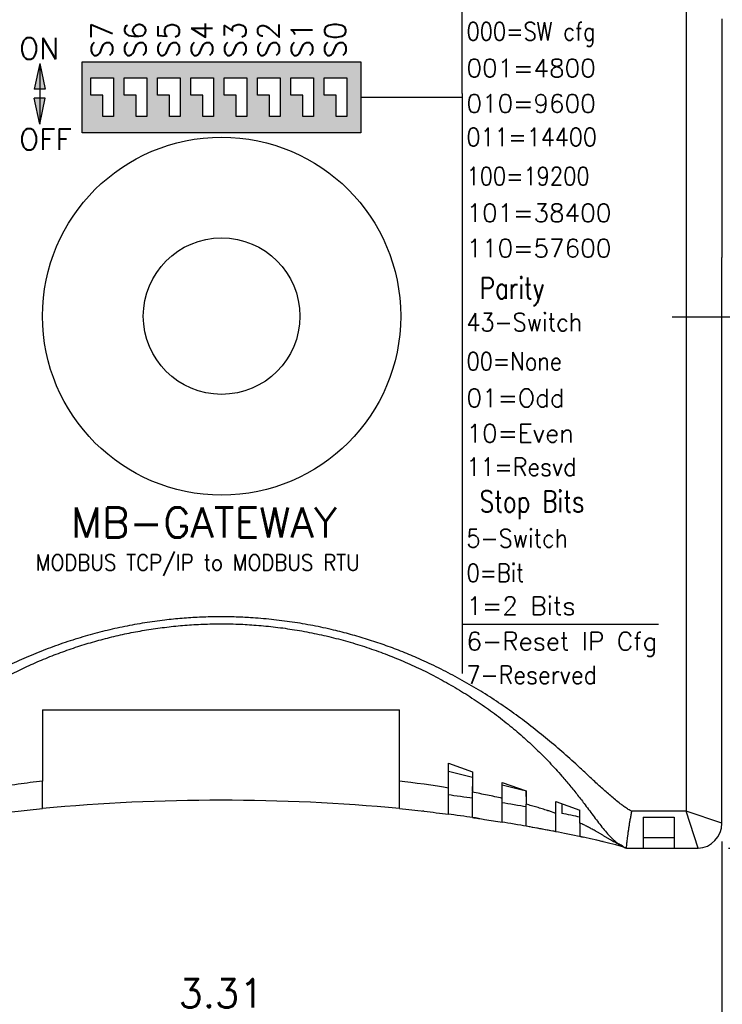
# Model space of a CAD drawing. Extents: x 862.7 to 874.2, y 114.3 to 122.8.
# Tile 4 of 6: x 868.3 to 870.6, y 117.1 to 120.4. Entities that reach past the tile are written whole.
import ezdxf

# ---------------------------------------------------------------- set-up
doc = ezdxf.new("R2010")
doc.units = 0
doc.header["$MEASUREMENT"] = 0
doc.linetypes.add('CENTER', pattern=[2, 1.25, -0.25, 0.25, -0.25])
doc.layers.get('0').update_dxf_attribs({"linetype": 'CONTINUOUS'})
doc.layers.get('DEFPOINTS').update_dxf_attribs({"linetype": 'CONTINUOUS'})
for name, color, linetype in [('Centerline', 40, 'CENTER'), ('dim', 140, 'CONTINUOUS'), ('dim @ 1', 140, 'CONTINUOUS'), ('DIMENSIONS', 140, 'CONTINUOUS')]:
    doc.layers.add(name, color=color, linetype=linetype)
doc.styles.add('ROMANS', font='romans.shx')
doc.styles.get("Standard").update_dxf_attribs({"font": 'romans.shx'})
doc.dimstyles.get("Standard").update_dxf_attribs({"dimtxt": 0.0937, "dimasz": 0.1, "dimexe": 0.0625, "dimexo": 0.1, "dimgap": 0.0312, "dimtad": 0, "dimtih": 1, "dimtoh": 1, "dimzin": 0, "dimdsep": 46, "dimtxsty": 'Standard', "dimcen": 0, "dimadec": 0, "dimazin": 0, "dimtfac": 1, "dimtofl": 0, "dimtmove": 0, "dimatfit": 3, "dimfxl": 0, "dimtolj": 1, "dimtzin": 0, "dimarcsym": 0})

# ---------------------------------------------------------------- blocks, each defined once
blk = doc.blocks.new('*D31')
at = {"layer": 'DEFPOINTS', "color": 0}
for p in [(867.3148, 117.844), (870.6207, 117.7455), (870.6207, 117.0508)]:
    blk.add_point(p, dxfattribs=at)
at = {"layer": 'dim', "color": 0, "lineweight": -2}
for p, q in [((867.3148, 117.744), (867.3148, 116.9883)), ((870.6207, 117.6455), (870.6207, 116.9883)), ((867.4148, 117.0508), (868.6822, 117.0508)), ((870.5207, 117.0508), (869.2533, 117.0508))]:
    blk.add_line(p, q, dxfattribs=at)
at = {"layer": 'dim', "color": 0}
for points in [[(867.4148, 117.0675), (867.4148, 117.0342), (867.3148, 117.0508)], [(870.5207, 117.0675), (870.5207, 117.0342), (870.6207, 117.0508)]]:
    blk.add_solid(points, dxfattribs=at)
at = {"layer": 'dim', "color": 0, "insert": (868.9678, 117.0508), "char_height": 0.0937, "attachment_point": 5}
blk.add_mtext('\\A1;3.31\\P [84.0]', dxfattribs=at)
blk = doc.blocks.new('*D23')
at = {"layer": 'DEFPOINTS', "color": 0, "linetype": 'Continuous'}
for p in [(867.3148, 117.8243), (871.6507, 117.1128), (871.6507, 116.661)]:
    blk.add_point(p, dxfattribs=at)
at = {"layer": 'DIMENSIONS', "color": 0, "linetype": 'Continuous', "lineweight": -2}
for p, q in [((867.3148, 117.7243), (867.3148, 116.5985)), ((871.6507, 117.0128), (871.6507, 116.5985)), ((867.4148, 116.661), (869.1532, 116.661)), ((871.5507, 116.661), (869.8135, 116.661))]:
    blk.add_line(p, q, dxfattribs=at)
at = {"layer": 'DIMENSIONS', "color": 0, "linetype": 'Continuous'}
for points in [[(867.4148, 116.6777), (867.4148, 116.6444), (867.3148, 116.661)], [(871.5507, 116.6777), (871.5507, 116.6444), (871.6507, 116.661)]]:
    blk.add_solid(points, dxfattribs=at)
at = {"layer": 'DIMENSIONS', "color": 0, "linetype": 'Continuous', "insert": (869.4833, 116.661), "char_height": 0.0937, "attachment_point": 5}
blk.add_mtext('\\A1;4.34\\P [110.1]', dxfattribs=at)
blk = doc.blocks.new('*D24')
at = {"layer": 'DEFPOINTS', "color": 0, "linetype": 'Continuous'}
for p in [(866.9777, 117.9967), (871.6507, 117.1128), (871.6507, 116.2401)]:
    blk.add_point(p, dxfattribs=at)
at = {"layer": 'DIMENSIONS', "color": 0, "linetype": 'Continuous', "lineweight": -2}
for p, q in [((866.9777, 117.8967), (866.9777, 116.1776)), ((871.6507, 117.0128), (871.6507, 116.1776)), ((867.0777, 116.2401), (868.6892, 116.2401)), ((871.5507, 116.2401), (869.3495, 116.2401))]:
    blk.add_line(p, q, dxfattribs=at)
at = {"layer": 'DIMENSIONS', "color": 0, "linetype": 'Continuous'}
for points in [[(867.0777, 116.2567), (867.0777, 116.2234), (866.9777, 116.2401)], [(871.5507, 116.2567), (871.5507, 116.2234), (871.6507, 116.2401)]]:
    blk.add_solid(points, dxfattribs=at)
at = {"layer": 'DIMENSIONS', "color": 0, "linetype": 'Continuous', "insert": (869.0194, 116.2401), "char_height": 0.0937, "attachment_point": 5}
blk.add_mtext('\\A1;4.67\\P [118.7]', dxfattribs=at)
blk = doc.blocks.new('*D33')
at = {"layer": 'DEFPOINTS', "color": 0}
for p in [(871.6503, 119.3766), (870.5419, 117.624), (872.0782, 117.624)]:
    blk.add_point(p, dxfattribs=at)
at = {"layer": 'dim', "color": 0, "lineweight": -2}
for p, q in [((871.7503, 119.3766), (872.1407, 119.3766)), ((872.0782, 119.2766), (872.0782, 118.681)), ((872.0782, 117.724), (872.0782, 118.3197)), ((870.6419, 117.624), (872.1407, 117.624))]:
    blk.add_line(p, q, dxfattribs=at)
at = {"layer": 'dim', "color": 0}
for points in [[(872.0615, 119.2766), (872.0948, 119.2766), (872.0782, 119.3766)], [(872.0615, 117.724), (872.0948, 117.724), (872.0782, 117.624)]]:
    blk.add_solid(points, dxfattribs=at)
at = {"layer": 'dim', "color": 0, "char_height": 0.0937, "attachment_point": 5}
for s, insert in [('\\A1;1.75', (872.0782, 118.5784)), ('\\A1;[44.5]', (872.0782, 118.3977))]:
    blk.add_mtext(s, dxfattribs=dict(at, insert=insert))

msp = doc.modelspace()

# ---------------------------------------------------------------- hatches: boundary and pattern name
h = msp.add_hatch(color=256)
h.paths.add_polyline_path([(868.5089, 120.2205), (869.4287, 120.2205), (869.4287, 119.9859), (868.5089, 119.9859)])
h.paths.add_polyline_path([(868.8678, 120.1105), (868.8678, 120.1672), (868.943, 120.1672), (868.943, 120.0398), (868.9075, 120.0398), (868.9075, 120.1105)], flags=16)
h.paths.add_polyline_path([(868.7578, 120.1105), (868.7578, 120.1672), (868.833, 120.1672), (868.833, 120.0398), (868.7975, 120.0398), (868.7975, 120.1105)], flags=16)
h.paths.add_polyline_path([(868.6478, 120.1105), (868.6478, 120.1672), (868.723, 120.1672), (868.723, 120.0398), (868.6875, 120.0398), (868.6875, 120.1105)], flags=16)
h.paths.add_polyline_path([(868.5378, 120.1105), (868.5378, 120.1672), (868.613, 120.1672), (868.613, 120.0398), (868.5775, 120.0398), (868.5775, 120.1105)], flags=16)
h.paths.add_polyline_path([(869.3078, 120.1105), (869.3078, 120.1672), (869.383, 120.1672), (869.383, 120.0398), (869.3475, 120.0398), (869.3475, 120.1105)], flags=16)
h.paths.add_polyline_path([(869.1978, 120.1105), (869.1978, 120.1672), (869.273, 120.1672), (869.273, 120.0398), (869.2375, 120.0398), (869.2375, 120.1105)], flags=16)
h.paths.add_polyline_path([(869.0878, 120.1105), (869.0878, 120.1672), (869.163, 120.1672), (869.163, 120.0398), (869.1275, 120.0398), (869.1275, 120.1105)], flags=16)
h.paths.add_polyline_path([(868.9778, 120.1105), (868.9778, 120.1672), (869.053, 120.1672), (869.053, 120.0398), (869.0175, 120.0398), (869.0175, 120.1105)], flags=16)
at = {"layer": 'dim'}
h = msp.add_hatch(color=256, dxfattribs=at)
h.paths.add_polyline_path([(868.3694, 120.2151), (868.3874, 120.1301), (868.3506, 120.1301)])
h.paths.add_polyline_path([(868.3874, 120.0998), (868.3506, 120.0998), (868.3694, 120.0148)])

# ---------------------------------------------------------------- linework, layer by layer
for p, q in [((870.5025, 121.0119), (870.5025, 117.7455)), ((870.6207, 120.3618), (870.6207, 119.5736)), ((868.5378, 120.1672), (868.613, 120.1672)), ((868.5378, 120.1105), (868.5378, 120.1672)), ((868.613, 120.1672), (868.613, 120.0398)), ((868.6478, 120.1672), (868.723, 120.1672)), ((868.6478, 120.1105), (868.6478, 120.1672)), ((868.723, 120.1672), (868.723, 120.0398)), ((868.7578, 120.1672), (868.833, 120.1672)), ((868.7578, 120.1105), (868.7578, 120.1672)), ((868.833, 120.1672), (868.833, 120.0398)), ((868.8678, 120.1672), (868.943, 120.1672)), ((868.8678, 120.1105), (868.8678, 120.1672)), ((868.943, 120.1672), (868.943, 120.0398)), ((868.9778, 120.1672), (869.053, 120.1672)), ((868.9778, 120.1105), (868.9778, 120.1672)), ((869.053, 120.1672), (869.053, 120.0398)), ((869.0878, 120.1672), (869.163, 120.1672)), ((869.0878, 120.1105), (869.0878, 120.1672)), ((869.163, 120.1672), (869.163, 120.0398)), ((869.1978, 120.1672), (869.273, 120.1672)), ((869.1978, 120.1105), (869.1978, 120.1672)), ((869.273, 120.1672), (869.273, 120.0398)), ((869.3078, 120.1672), (869.383, 120.1672)), ((869.3078, 120.1105), (869.3078, 120.1672)), ((869.383, 120.1672), (869.383, 120.0398)), ((868.5775, 120.1105), (868.5378, 120.1105)), ((868.5775, 120.0398), (868.5775, 120.1105)), ((868.6875, 120.1105), (868.6478, 120.1105)), ((868.6875, 120.0398), (868.6875, 120.1105)), ((868.7975, 120.1105), (868.7578, 120.1105)), ((868.7975, 120.0398), (868.7975, 120.1105)), ((868.9075, 120.1105), (868.8678, 120.1105)), ((868.9075, 120.0398), (868.9075, 120.1105)), ((869.0175, 120.1105), (868.9778, 120.1105)), ((869.0175, 120.0398), (869.0175, 120.1105)), ((869.1275, 120.1105), (869.0878, 120.1105)), ((869.1275, 120.0398), (869.1275, 120.1105)), ((869.2375, 120.1105), (869.1978, 120.1105)), ((869.2375, 120.0398), (869.2375, 120.1105)), ((869.3475, 120.1105), (869.3078, 120.1105)), ((869.3475, 120.0398), (869.3475, 120.1105)), ((868.613, 120.0398), (868.5775, 120.0398)), ((868.723, 120.0398), (868.6875, 120.0398)), ((868.833, 120.0398), (868.7975, 120.0398)), ((868.943, 120.0398), (868.9075, 120.0398)), ((869.053, 120.0398), (869.0175, 120.0398)), ((869.163, 120.0398), (869.1275, 120.0398)), ((869.273, 120.0398), (869.2375, 120.0398)), ((869.383, 120.0398), (869.3475, 120.0398)), ((870.6207, 119.1796), (870.6207, 119.5736)), ((870.6207, 118.3877), (870.6207, 119.1796)), ((870.6207, 118.1237), (870.6207, 118.3877)), ((870.6207, 117.7061), (870.6207, 118.1237)), ((868.3786, 118.0804), (869.5569, 118.0804)), ((868.3786, 118.0804), (868.3786, 117.8451)), ((869.5569, 117.8451), (869.5569, 118.0804)), ((869.7185, 117.9043), (869.7973, 117.8761)), ((869.7185, 117.8222), (869.7185, 117.9043)), ((869.7185, 117.8775), (869.7973, 117.8578)), ((869.7973, 117.8761), (869.7973, 117.8084)), ((868.3786, 117.7546), (868.3786, 117.8451)), ((869.5569, 117.7546), (869.5569, 117.8451)), ((869.8958, 117.8408), (869.9746, 117.8125)), ((869.8958, 117.7881), (869.8958, 117.8408)), ((869.8958, 117.8332), (869.9658, 117.8156)), ((870.5028, 117.8353), (870.5028, 117.8353)), ((869.7185, 117.7356), (869.7185, 117.8222)), ((869.7973, 117.8109), (869.7973, 117.8275)), ((869.7973, 117.7247), (869.7973, 117.8084)), ((869.8958, 117.794), (869.8958, 117.8102)), ((869.9746, 117.8125), (869.9746, 117.7686)), ((869.9746, 117.7943), (869.9746, 117.8125)), ((869.8958, 117.7095), (869.8958, 117.7881)), ((869.9746, 117.7943), (869.9746, 117.7783)), ((869.9746, 117.6961), (869.9746, 117.7686)), ((870.0731, 117.7772), (870.1519, 117.749)), ((870.0731, 117.7385), (870.0731, 117.7772)), ((870.0928, 117.7702), (870.0928, 117.7381)), ((869.6357, 117.7459), (869.6357, 117.7459)), ((870.0455, 117.7472), (870.0455, 117.7478)), ((870.0498, 117.7464), (870.0455, 117.7472)), ((870.0731, 117.7385), (870.0498, 117.7464)), ((870.0731, 117.6777), (870.0731, 117.7385)), ((870.1518, 117.749), (870.1519, 117.749)), ((870.1519, 117.7067), (870.1519, 117.749)), ((870.5025, 117.7455), (870.3237, 117.7455)), ((870.5419, 117.624), (870.5025, 117.7455)), ((870.6207, 117.7061), (870.5025, 117.7455)), ((870.1519, 117.7067), (870.1519, 117.6618)), ((870.3607, 117.7258), (870.4631, 117.7258)), ((870.3607, 117.7258), (870.3607, 117.624)), ((870.4631, 117.7258), (870.4631, 117.624)), ((870.3607, 117.6588), (870.4631, 117.6588)), ((870.3055, 117.624), (870.3607, 117.624)), ((870.3607, 117.624), (870.4631, 117.624)), ((870.4631, 117.624), (870.5419, 117.624))]:
    msp.add_line(p, q)
msp.add_lwpolyline([(868.5089, 120.2205), (869.4287, 120.2205), (869.4287, 119.9859), (868.5089, 119.9859)], close=True)
for radius in [0.591, 0.2584]:
    msp.add_circle((868.9696, 119.3805), radius)
msp.add_arc((868.9678, 111.3944), 6.3874, 84.70748, 95.29252)
for points, knots in [([(870.3237, 117.7455), (870.3195, 117.7474), (870.3155, 117.7495), (870.3116, 117.7518), (870.3077, 117.7542), (870.3039, 117.7567), (870.3001, 117.7593), (870.2964, 117.762), (870.2927, 117.7647), (870.2891, 117.7674), (870.2784, 117.7756), (870.2679, 117.784), (870.2576, 117.7927), (870.2473, 117.8013), (870.2371, 117.8102), (870.2272, 117.8193), (870.2171, 117.8283), (870.2072, 117.8375), (870.1974, 117.8467), (870.1876, 117.8559), (870.1777, 117.8652), (870.1679, 117.8744), (870.158, 117.8836), (870.1482, 117.8927), (870.1382, 117.9018), (870.1209, 117.9176), (870.1033, 117.9331), (870.0856, 117.9485), (870.0678, 117.9638), (870.0499, 117.9789), (870.0317, 117.9937), (870.0136, 118.0086), (869.9952, 118.0231), (869.9765, 118.0374), (869.9579, 118.0516), (869.9391, 118.0655), (869.9199, 118.0791), (869.9008, 118.0926), (869.8814, 118.1058), (869.8618, 118.1185), (869.8421, 118.1313), (869.8222, 118.1437), (869.802, 118.1557), (869.7818, 118.1677), (869.7613, 118.1792), (869.7406, 118.1904), (869.72, 118.2016), (869.6991, 118.2123), (869.6779, 118.2226), (869.6568, 118.2328), (869.6355, 118.2427), (869.614, 118.252), (869.5963, 118.2598), (869.5784, 118.2672), (869.5604, 118.2743), (869.5424, 118.2813), (869.5243, 118.2881), (869.506, 118.2946), (869.4878, 118.301), (869.4694, 118.3072), (869.451, 118.313), (869.4325, 118.3188), (869.4139, 118.3243), (869.3953, 118.3294), (869.3766, 118.3346), (869.3579, 118.3394), (869.3391, 118.3438), (869.3166, 118.3492), (869.294, 118.3541), (869.2712, 118.3584), (869.2485, 118.3628), (869.2256, 118.3667), (869.2027, 118.3701), (869.1798, 118.3735), (869.1568, 118.3764), (869.1338, 118.3788), (869.1108, 118.3812), (869.0877, 118.3832), (869.0646, 118.3846), (869.0492, 118.3857), (869.0301, 118.3866), (869.011, 118.387), (868.9919, 118.3875), (868.9728, 118.3877), (868.9537, 118.3875), (868.9346, 118.3873), (868.9155, 118.3868), (868.8964, 118.3859), (868.8773, 118.385), (868.8582, 118.3838), (868.8392, 118.3823), (868.8201, 118.3808), (868.8011, 118.3789), (868.7822, 118.3767), (868.76, 118.3741), (868.7378, 118.371), (868.7158, 118.3675), (868.6937, 118.364), (868.6716, 118.36), (868.6497, 118.3556), (868.6278, 118.3511), (868.606, 118.3462), (868.5842, 118.3409), (868.5625, 118.3356), (868.5409, 118.3298), (868.5194, 118.3235), (868.4974, 118.3171), (868.4754, 118.3103), (868.4536, 118.3029), (868.4318, 118.2956), (868.4102, 118.2878), (868.3887, 118.2795), (868.3672, 118.2713), (868.3459, 118.2626), (868.3248, 118.2535), (868.3037, 118.2443), (868.2828, 118.2348), (868.262, 118.2248), (868.2417, 118.2149), (868.2216, 118.2047), (868.2017, 118.1941), (868.1817, 118.1834), (868.162, 118.1724), (868.1425, 118.1609), (868.1229, 118.1495), (868.1036, 118.1377), (868.0846, 118.1255), (868.0655, 118.1134), (868.0467, 118.1008), (868.0282, 118.088), (868.0092, 118.0748), (867.9905, 118.0613), (867.972, 118.0474), (867.9535, 118.0335), (867.9353, 118.0193), (867.9173, 118.0049), (867.8993, 117.9904), (867.8815, 117.9756), (867.8639, 117.9606), (867.8463, 117.9456), (867.829, 117.9303), (867.8118, 117.9149), (867.7948, 117.8996), (867.7779, 117.8841), (867.7611, 117.8686), (867.7443, 117.8531), (867.7275, 117.8376), (867.7106, 117.8222), (867.7038, 117.816), (867.697, 117.8098), (867.6901, 117.8037), (867.6832, 117.7976), (867.6762, 117.7915), (867.6692, 117.7856), (867.6621, 117.7797), (867.6549, 117.774), (867.6476, 117.7684), (867.6439, 117.7656), (867.6403, 117.7628), (867.6365, 117.7601), (867.6327, 117.7575), (867.6289, 117.7549), (867.625, 117.7525), (867.621, 117.7501), (867.617, 117.7479), (867.6128, 117.7459), (867.6125, 117.7458), (867.6122, 117.7456), (867.6118, 117.7455)], [0, 0, 0, 0, 1, 1, 1, 2, 2, 2, 3, 3, 3, 4, 4, 4, 5, 5, 5, 6, 6, 6, 7, 7, 7, 8, 8, 8, 9, 9, 9, 10, 10, 10, 11, 11, 11, 12, 12, 12, 13, 13, 13, 14, 14, 14, 15, 15, 15, 16, 16, 16, 17, 17, 17, 18, 18, 18, 19, 19, 19, 20, 20, 20, 21, 21, 21, 22, 22, 22, 23, 23, 23, 24, 24, 24, 25, 25, 25, 26, 26, 26, 27, 27, 27, 28, 28, 28, 29, 29, 29, 30, 30, 30, 31, 31, 31, 32, 32, 32, 33, 33, 33, 34, 34, 34, 35, 35, 35, 36, 36, 36, 37, 37, 37, 38, 38, 38, 39, 39, 39, 40, 40, 40, 41, 41, 41, 42, 42, 42, 43, 43, 43, 44, 44, 44, 45, 45, 45, 46, 46, 46, 47, 47, 47, 48, 48, 48, 49, 49, 49, 50, 50, 50, 51, 51, 51, 52, 52, 52, 53, 53, 53, 54, 54, 54, 55, 55, 55, 56, 56, 56, 56]), ([(867.63, 117.6273), (867.63, 117.6273), (867.63, 117.6273), (867.63, 117.6273), (867.6341, 117.6283), (867.6381, 117.6296), (867.642, 117.6312), (867.646, 117.6329), (867.6498, 117.6348), (867.6535, 117.637), (867.6573, 117.6393), (867.661, 117.6418), (867.6645, 117.6445), (867.6691, 117.6481), (867.6735, 117.652), (867.6777, 117.6561), (867.6822, 117.6604), (867.6865, 117.6649), (867.6906, 117.6695), (867.6949, 117.6743), (867.699, 117.6793), (867.7032, 117.6842), (867.7091, 117.6915), (867.715, 117.699), (867.7208, 117.7064), (867.7268, 117.7141), (867.7327, 117.7217), (867.7385, 117.7294), (867.7445, 117.7373), (867.7504, 117.7452), (867.7563, 117.7531), (867.7623, 117.761), (867.7683, 117.769), (867.7743, 117.7769), (867.7803, 117.7849), (867.7864, 117.7929), (867.7926, 117.8007), (867.7987, 117.8086), (867.805, 117.8164), (867.8113, 117.8242), (867.824, 117.8398), (867.8371, 117.8551), (867.8505, 117.8701), (867.8639, 117.8852), (867.8777, 117.9001), (867.8917, 117.9146), (867.9058, 117.9291), (867.9201, 117.9434), (867.9348, 117.9574), (867.9494, 117.9713), (867.9644, 117.985), (867.9797, 117.9983), (867.9949, 118.0117), (868.0104, 118.0247), (868.0262, 118.0374), (868.0419, 118.05), (868.058, 118.0623), (868.0743, 118.0742), (868.09, 118.0858), (868.1059, 118.097), (868.1221, 118.1079), (868.1383, 118.1188), (868.1547, 118.1293), (868.1713, 118.1396), (868.1879, 118.1498), (868.2048, 118.1597), (868.2218, 118.1693), (868.2387, 118.1789), (868.2559, 118.1881), (868.2733, 118.197), (868.2911, 118.2061), (868.3091, 118.2149), (868.3272, 118.2233), (868.3454, 118.2318), (868.3637, 118.2398), (868.3822, 118.2475), (868.4007, 118.2552), (868.4193, 118.2625), (868.4381, 118.2695), (868.4568, 118.2764), (868.4758, 118.283), (868.4948, 118.2892), (868.5133, 118.2952), (868.5319, 118.3009), (868.5507, 118.3062), (868.5695, 118.3115), (868.5883, 118.3165), (868.6073, 118.3211), (868.6263, 118.3257), (868.6453, 118.33), (868.6644, 118.3338), (868.6835, 118.3377), (868.7027, 118.3412), (868.7219, 118.3444), (868.7417, 118.3476), (868.7614, 118.3504), (868.7812, 118.3528), (868.8011, 118.3553), (868.821, 118.3573), (868.8409, 118.359), (868.8608, 118.3607), (868.8807, 118.362), (868.9007, 118.3629), (868.9206, 118.3637), (868.9406, 118.3643), (868.9606, 118.3644), (868.9818, 118.3645), (869.003, 118.3642), (869.0242, 118.3634), (869.0455, 118.3627), (869.063, 118.3615), (869.0842, 118.3598), (869.1054, 118.3582), (869.1265, 118.3562), (869.1476, 118.3537), (869.1687, 118.3511), (869.1897, 118.3482), (869.2106, 118.3448), (869.2322, 118.3414), (869.2537, 118.3374), (869.2751, 118.333), (869.2965, 118.3286), (869.3178, 118.3238), (869.339, 118.3185), (869.3602, 118.3131), (869.3813, 118.3074), (869.4022, 118.3012), (869.4231, 118.295), (869.4439, 118.2883), (869.4646, 118.2812), (869.4846, 118.2743), (869.5046, 118.267), (869.5243, 118.2592), (869.5441, 118.2514), (869.5637, 118.2433), (869.5832, 118.2347), (869.6026, 118.2261), (869.6218, 118.2171), (869.6409, 118.2078), (869.6599, 118.1984), (869.6787, 118.1886), (869.6974, 118.1784), (869.7165, 118.1679), (869.7355, 118.157), (869.7542, 118.1457), (869.7729, 118.1343), (869.7914, 118.1226), (869.8096, 118.1104), (869.8278, 118.0982), (869.8457, 118.0856), (869.8634, 118.0727), (869.881, 118.0597), (869.8983, 118.0463), (869.9153, 118.0326), (869.9313, 118.0197), (869.947, 118.0064), (869.9624, 117.9928), (869.9778, 117.9792), (869.9929, 117.9652), (870.0077, 117.9509), (870.0225, 117.9366), (870.037, 117.922), (870.0512, 117.9071), (870.0653, 117.8923), (870.0791, 117.8771), (870.0926, 117.8616), (870.1016, 117.8514), (870.1103, 117.841), (870.119, 117.8305), (870.1277, 117.82), (870.1362, 117.8094), (870.1446, 117.7987), (870.153, 117.7881), (870.1613, 117.7774), (870.1694, 117.7666), (870.1744, 117.76), (870.1794, 117.7534), (870.1843, 117.7468), (870.1893, 117.7402), (870.1942, 117.7335), (870.1991, 117.7269), (870.204, 117.7204), (870.2089, 117.7139), (870.2138, 117.7075), (870.2187, 117.7012), (870.2236, 117.6949), (870.2286, 117.6888), (870.2335, 117.6828), (870.2384, 117.6769), (870.2435, 117.6711), (870.2471, 117.667), (870.2508, 117.663), (870.2547, 117.6592), (870.2584, 117.6554), (870.2622, 117.6518), (870.2662, 117.6484), (870.27, 117.6452), (870.2739, 117.6422), (870.278, 117.6395), (870.2823, 117.6367), (870.2867, 117.6342), (870.2914, 117.6321), (870.2959, 117.6268), (870.3007, 117.6252), (870.3055, 117.624)], [0, 0, 0, 0, 1, 1, 1, 2, 2, 2, 3, 3, 3, 4, 4, 4, 5, 5, 5, 6, 6, 6, 7, 7, 7, 8, 8, 8, 9, 9, 9, 10, 10, 10, 11, 11, 11, 12, 12, 12, 13, 13, 13, 14, 14, 14, 15, 15, 15, 16, 16, 16, 17, 17, 17, 18, 18, 18, 19, 19, 19, 20, 20, 20, 21, 21, 21, 22, 22, 22, 23, 23, 23, 24, 24, 24, 25, 25, 25, 26, 26, 26, 27, 27, 27, 28, 28, 28, 29, 29, 29, 30, 30, 30, 31, 31, 31, 32, 32, 32, 33, 33, 33, 34, 34, 34, 35, 35, 35, 36, 36, 36, 37, 37, 37, 38, 38, 38, 39, 39, 39, 40, 40, 40, 41, 41, 41, 42, 42, 42, 43, 43, 43, 44, 44, 44, 45, 45, 45, 46, 46, 46, 47, 47, 47, 48, 48, 48, 49, 49, 49, 50, 50, 50, 51, 51, 51, 52, 52, 52, 53, 53, 53, 54, 54, 54, 55, 55, 55, 56, 56, 56, 57, 57, 57, 58, 58, 58, 59, 59, 59, 60, 60, 60, 61, 61, 61, 62, 62, 62, 63, 63, 63, 64, 64, 64, 65, 65, 65, 66, 66, 66, 67, 67, 67, 68, 68, 68, 68]), ([(868.3786, 117.8451), (868.3651, 117.8435), (868.3516, 117.8418), (868.3381, 117.84), (868.3246, 117.8382), (868.3112, 117.8364), (868.2977, 117.8345), (868.2842, 117.8326), (868.2708, 117.8306), (868.2573, 117.8286), (868.2439, 117.8265), (868.2305, 117.8244), (868.217, 117.8222)], [0, 0, 0, 0, 1, 1, 1, 2, 2, 2, 3, 3, 3, 4, 4, 4, 4]), ([(869.8958, 117.7881), (869.8876, 117.7899), (869.8794, 117.7917), (869.8712, 117.7935), (869.863, 117.7953), (869.8548, 117.797), (869.8466, 117.7987), (869.8384, 117.8004), (869.8302, 117.802), (869.822, 117.8037), (869.8137, 117.8053), (869.8055, 117.8068), (869.7973, 117.8084)], [0, 0, 0, 0, 1, 1, 1, 2, 2, 2, 3, 3, 3, 4, 4, 4, 4]), ([(870.0455, 117.7478), (870.0396, 117.7497), (870.0337, 117.7515), (870.0278, 117.7533), (870.022, 117.7551), (870.0161, 117.7569), (870.0102, 117.7587), (870.0042, 117.7604), (869.9983, 117.7621), (869.9924, 117.7638), (869.9865, 117.7654), (869.9805, 117.7671), (869.9746, 117.7686)], [0, 0, 0, 0, 1, 1, 1, 2, 2, 2, 3, 3, 3, 4, 4, 4, 4]), ([(868.217, 117.7356), (868.2305, 117.7374), (868.2439, 117.7391), (868.2573, 117.7408), (868.2708, 117.7425), (868.2843, 117.7441), (868.2977, 117.7457), (868.3112, 117.7472), (868.3247, 117.7488), (868.3381, 117.7503), (868.3516, 117.7517), (868.3651, 117.7532), (868.3786, 117.7546)], [0, 0, 0, 0, 1, 1, 1, 2, 2, 2, 3, 3, 3, 4, 4, 4, 4]), ([(869.5569, 117.7546), (869.5704, 117.7532), (869.5839, 117.7517), (869.5974, 117.7503), (869.6108, 117.7488), (869.6243, 117.7472), (869.6378, 117.7457), (869.6512, 117.7441), (869.6647, 117.7425), (869.6781, 117.7408), (869.6916, 117.7391), (869.705, 117.7374), (869.7184, 117.7356)], [0, 0, 0, 0, 1, 1, 1, 2, 2, 2, 3, 3, 3, 4, 4, 4, 4]), ([(870.3055, 117.624), (870.3055, 117.624), (870.3056, 117.6244), (870.3056, 117.6244), (870.3056, 117.6245), (870.3056, 117.6246), (870.3056, 117.6248), (870.3056, 117.6252), (870.3057, 117.6255), (870.3057, 117.6259), (870.3058, 117.6263), (870.3058, 117.6266), (870.3059, 117.627), (870.3059, 117.6276), (870.306, 117.6282), (870.3061, 117.6288), (870.3061, 117.6294), (870.3062, 117.63), (870.3063, 117.6306), (870.3064, 117.6315), (870.3065, 117.6323), (870.3066, 117.6331), (870.3067, 117.6372), (870.3068, 117.6381), (870.3069, 117.6389), (870.307, 117.64), (870.3072, 117.641), (870.3073, 117.6421), (870.3074, 117.6432), (870.3075, 117.6442), (870.3077, 117.6453), (870.3078, 117.6465), (870.308, 117.6478), (870.3082, 117.6491), (870.3082, 117.6491), (870.3086, 117.6529), (870.3086, 117.6529), (870.3088, 117.6543), (870.309, 117.6558), (870.3092, 117.6572), (870.3094, 117.6587), (870.3096, 117.6601), (870.3098, 117.6616), (870.31, 117.6632), (870.3102, 117.6649), (870.3104, 117.6665), (870.3107, 117.6682), (870.3109, 117.6698), (870.3111, 117.6714), (870.3111, 117.6714), (870.3118, 117.6768), (870.3118, 117.6768), (870.3121, 117.6785), (870.3124, 117.6803), (870.3126, 117.6821), (870.3129, 117.684), (870.3132, 117.6859), (870.3134, 117.6878), (870.3137, 117.6898), (870.314, 117.6917), (870.3143, 117.6936), (870.3146, 117.6956), (870.3149, 117.6977), (870.3153, 117.6997), (870.3156, 117.7017), (870.3159, 117.7037), (870.3162, 117.7058), (870.3166, 117.7079), (870.3169, 117.71), (870.3173, 117.7121), (870.3176, 117.7142), (870.318, 117.7163), (870.3184, 117.7184), (870.3188, 117.7205), (870.3192, 117.7227), (870.3196, 117.725), (870.32, 117.7271), (870.3204, 117.7293), (870.3208, 117.7315), (870.3212, 117.7337), (870.3217, 117.736), (870.3221, 117.7382), (870.3226, 117.7404), (870.323, 117.7426), (870.3235, 117.7448), (870.3235, 117.7448), (870.3236, 117.7452), (870.3236, 117.7452), (870.3236, 117.7453), (870.3236, 117.7454), (870.3237, 117.7455)], [0, 0, 0, 0, 1, 1, 1, 2, 2, 2, 3, 3, 3, 4, 4, 4, 5, 5, 5, 6, 6, 6, 7, 7, 7, 8, 8, 8, 9, 9, 9, 10, 10, 10, 11, 11, 11, 12, 12, 12, 13, 13, 13, 14, 14, 14, 15, 15, 15, 16, 16, 16, 17, 17, 17, 18, 18, 18, 19, 19, 19, 20, 20, 20, 21, 21, 21, 22, 22, 22, 23, 23, 23, 24, 24, 24, 25, 25, 25, 26, 26, 26, 27, 27, 27, 28, 28, 28, 29, 29, 29, 30, 30, 30, 30]), ([(869.7973, 117.7247), (869.8039, 117.7237), (869.8106, 117.7228), (869.8173, 117.7218), (869.8239, 117.7208), (869.8306, 117.7198), (869.8373, 117.7187), (869.847, 117.7173), (869.8568, 117.7157), (869.8666, 117.7142), (869.8763, 117.7127), (869.886, 117.7111), (869.8958, 117.7095)], [0, 0, 0, 0, 1, 1, 1, 2, 2, 2, 3, 3, 3, 4, 4, 4, 4]), ([(870.3055, 117.624), (870.3054, 117.6241), (870.3054, 117.6241), (870.3053, 117.6241), (870.3052, 117.6241), (870.3051, 117.6241), (870.305, 117.6241), (870.3027, 117.6247), (870.3003, 117.6254), (870.298, 117.6261), (870.2957, 117.6268), (870.2934, 117.6276), (870.2911, 117.6317), (870.2888, 117.6325), (870.2865, 117.6334), (870.2842, 117.6344), (870.2819, 117.6354), (870.2797, 117.6364), (870.2774, 117.6375), (870.275, 117.6386), (870.2727, 117.6398), (870.2703, 117.6411), (870.2679, 117.6423), (870.2656, 117.6436), (870.2633, 117.6449), (870.2609, 117.6463), (870.2585, 117.6476), (870.2561, 117.649), (870.2537, 117.6504), (870.2513, 117.6518), (870.249, 117.6532), (870.2464, 117.6548), (870.2438, 117.6563), (870.2413, 117.6579), (870.2387, 117.6594), (870.2361, 117.6609), (870.2336, 117.6625), (870.231, 117.6641), (870.2284, 117.6656), (870.2258, 117.6672), (870.2231, 117.6687), (870.2205, 117.6703), (870.2179, 117.6718), (870.2153, 117.6734), (870.2127, 117.6749), (870.21, 117.6764), (870.2074, 117.678), (870.2047, 117.6795), (870.202, 117.681), (870.198, 117.6833), (870.1938, 117.6856), (870.1897, 117.6878), (870.1856, 117.69), (870.1814, 117.6922), (870.1772, 117.6943), (870.173, 117.6965), (870.1688, 117.6986), (870.1646, 117.7007), (870.1604, 117.7027), (870.1561, 117.7047), (870.1519, 117.7067)], [0, 0, 0, 0, 1, 1, 1, 2, 2, 2, 3, 3, 3, 4, 4, 4, 5, 5, 5, 6, 6, 6, 7, 7, 7, 8, 8, 8, 9, 9, 9, 10, 10, 10, 11, 11, 11, 12, 12, 12, 13, 13, 13, 14, 14, 14, 15, 15, 15, 16, 16, 16, 17, 17, 17, 18, 18, 18, 19, 19, 19, 20, 20, 20, 20])]:
    msp.add_open_spline(points, degree=3, knots=knots)
for points in [[(869.7185, 117.8222), (869.678, 117.8291), (869.5977, 117.8404), (869.5569, 117.8451)], [(869.7973, 117.7884), (869.7775, 117.7913), (869.7382, 117.7967), (869.7185, 117.7992)], [(869.9746, 117.7601), (869.9548, 117.7636), (869.9155, 117.7702), (869.8958, 117.7734)], [(869.6357, 117.7459), (869.635, 117.746), (869.6336, 117.7461), (869.6329, 117.7462)], [(869.6365, 117.7458), (869.6363, 117.7458), (869.6359, 117.7459), (869.6357, 117.7459)], [(869.6371, 117.7458), (869.6367, 117.7458), (869.6361, 117.7459), (869.6357, 117.7459)], [(869.7973, 117.7247), (869.7775, 117.7276), (869.7382, 117.7331), (869.7185, 117.7356)], [(870.1519, 117.7261), (870.1371, 117.7292), (870.1076, 117.7352), (870.0928, 117.7381)], [(869.8173, 117.7218), (869.8123, 117.7225), (869.8022, 117.724), (869.7972, 117.7247)], [(869.8173, 117.7218), (869.8123, 117.7225), (869.8023, 117.724), (869.7973, 117.7247)], [(869.9746, 117.6961), (869.9548, 117.6996), (869.9155, 117.7063), (869.8958, 117.7095)], [(870.5419, 117.624), (870.5854, 117.624), (870.6207, 117.6626), (870.6207, 117.7061)], [(870.0329, 117.6854), (870.0183, 117.6882), (869.9891, 117.6935), (869.9745, 117.6961)], [(870.0731, 117.6777), (870.0484, 117.6826), (869.9993, 117.6918), (869.9746, 117.6961)], [(870.0329, 117.6854), (870.0183, 117.6882), (869.9892, 117.6935), (869.9746, 117.6961)], [(870.0731, 117.6777), (870.0647, 117.6794), (870.0481, 117.6825), (870.0398, 117.6841)], [(870.073, 117.6777), (870.0647, 117.6794), (870.0482, 117.6825), (870.04, 117.6841)], [(870.1519, 117.6618), (870.1321, 117.6659), (870.0928, 117.6739), (870.0731, 117.6777)], [(870.1654, 117.6589), (870.162, 117.6596), (870.1552, 117.661), (870.1518, 117.6618)], [(870.3055, 117.624), (870.2671, 117.6367), (870.1906, 117.6538), (870.1519, 117.6618)], [(870.1653, 117.6589), (870.1619, 117.6596), (870.1552, 117.661), (870.1519, 117.6618)], [(870.2288, 117.6451), (870.2282, 117.6452), (870.227, 117.6455), (870.2264, 117.6456)], [(870.2288, 117.6451), (870.2282, 117.6452), (870.227, 117.6455), (870.2264, 117.6456)]]:
    msp.add_open_spline(points, degree=3)
at = {"layer": 'Centerline', "linetype": 'Continuous'}
msp.add_line((871.6503, 119.3766), (870.4563, 119.3766), dxfattribs=at)
at = {"layer": 'dim'}
for p, q in [((869.7631, 120.116), (869.7631, 120.5531)), ((868.3694, 120.2151), (868.3506, 120.1301)), ((868.3694, 120.2151), (868.3694, 120.0148)), ((868.3694, 120.2151), (868.3874, 120.1301)), ((868.3874, 120.1301), (868.3506, 120.1301)), ((869.7631, 120.116), (869.7631, 118.1999)), ((868.3694, 120.0148), (868.3506, 120.0998)), ((868.3874, 120.0998), (868.3506, 120.0998)), ((868.3694, 120.0148), (868.3874, 120.0998)), ((869.4309, 120.1032), (869.7631, 120.1032))]:
    msp.add_line(p, q, dxfattribs=at)
at = {"layer": 'DIMENSIONS'}
msp.add_line((869.7634, 118.3636), (870.4113, 118.3636), dxfattribs=at)

# ---------------------------------------------------------------- texts
at = {"layer": 'dim', "style": 'ROMANS'}
for s, p in [('S7', (868.6094, 120.2326)), ('S6', (868.7194, 120.2326)), ('S5', (868.8294, 120.2326)), ('S4', (868.9394, 120.2326)), ('S3', (869.0494, 120.2326)), ('S2', (869.1594, 120.2326)), ('S1', (869.2694, 120.2326)), ('S0', (869.3794, 120.2326))]:
    msp.add_text(s, height=0.07, rotation=90, dxfattribs=at).set_placement(p)
for s, height, width, p in [('000=SW cfg', 0.06, 0.85, (869.7776, 120.2908)), ('011=14400', 0.06, 0.9, (869.7776, 119.9418)), ('100=19200', 0.06, 0.85, (869.7776, 119.8127)), ('Parity', 0.07, 0.8, (869.821, 119.4381)), ('43-Switch', 0.06, 0.9, (869.7776, 119.3306)), ('00=None', 0.06, 0.85, (869.7776, 119.2016)), ('11=Resvd', 0.06, 0.9, (869.7776, 118.8526)), ('Stop Bits', 0.07, 0.8, (869.821, 118.7335)), ('5-Switch', 0.06, 0.9, (869.7776, 118.6168)), ('MODBUS TCP/IP to MODBUS RTU', 0.053, 0.9, (868.3565, 118.5405)), ('0=Bit', 0.06, 0.85, (869.7776, 118.5026)), ('7-Reserved', 0.06, 0.9, (869.7776, 118.1659))]:
    msp.add_text(s, height=height, dxfattribs=dict(at, width=width)).set_placement(p)
for s, height, p in [('001=4800', 0.06, (869.7776, 120.1695)), ('010=9600', 0.06, (869.7776, 120.0528)), ('101=38400', 0.06, (869.7776, 119.6914)), ('110=57600', 0.06, (869.7776, 119.5748)), ('01=Odd', 0.06, (869.7776, 119.0803)), ('10=Even', 0.06, (869.7776, 118.9636)), ('MB-GATEWAY', 0.1, (868.4724, 118.649)), ('1=2 Bits', 0.06, (869.7776, 118.3937)), ('6-Reset IP Cfg', 0.06, (869.7776, 118.277))]:
    msp.add_text(s, height=height, dxfattribs=at).set_placement(p)
at = {"layer": 'dim', "insert": (868.3013, 120.2994), "char_height": 0.07, "attachment_point": 1, "line_spacing_factor": 1.285714, "style": 'ROMANS'}
msp.add_mtext_dynamic_manual_height_columns('ON\\P\\POFF', width=0.428927, gutter_width=4, heights=[0.4689], dxfattribs=at)

# ---------------------------------------------------------------- dimensions: what is measured, and where the dimension line sits
at = {"layer": 'dim @ 1'}
dim = msp.add_linear_dim(base=(872.0782, 117.624), p1=(871.6503, 119.3766), p2=(870.5419, 117.624), angle=90, dimstyle='Standard', override={"dimscale": 1, "dimpost": '\\X', "dimtix": 0, "dimtofl": 0, "dimtmove": 0, "dimatfit": 3}, dxfattribs=at)
dim.commit()
dim.dimension.update_dxf_attribs({"geometry": '*D33', "text_midpoint": (872.0782, 118.5003)})
dim = msp.add_linear_dim(base=(870.6207, 117.0508), p1=(867.3148, 117.844), p2=(870.6207, 117.7455), dimstyle='Standard', override={"dimscale": 1, "dimpost": '\\X', "dimtix": 0, "dimtofl": 0, "dimtmove": 0, "dimatfit": 3}, dxfattribs=at)
dim.commit()
dim.dimension.update_dxf_attribs({"geometry": '*D31', "text_midpoint": (868.9678, 117.0508), "dimtype": 128})
at = {"layer": 'DIMENSIONS', "linetype": 'Continuous'}
for base, p1, picture, middle in [((871.6507, 116.2401), (866.9777, 117.9967), '*D24', (869.0194, 116.2401)), ((871.6507, 116.661), (867.3148, 117.8243), '*D23', (869.4833, 116.661))]:
    dim = msp.add_linear_dim(base=base, p1=p1, p2=(871.6507, 117.1128), dimstyle='Standard', override={"dimdec": 2, "dimpost": '\\X'}, dxfattribs=at)
    dim.commit()
    dim.dimension.update_dxf_attribs({"geometry": picture, "text_midpoint": middle, "dimtype": 160})

doc.saveas('drawing.dxf')
